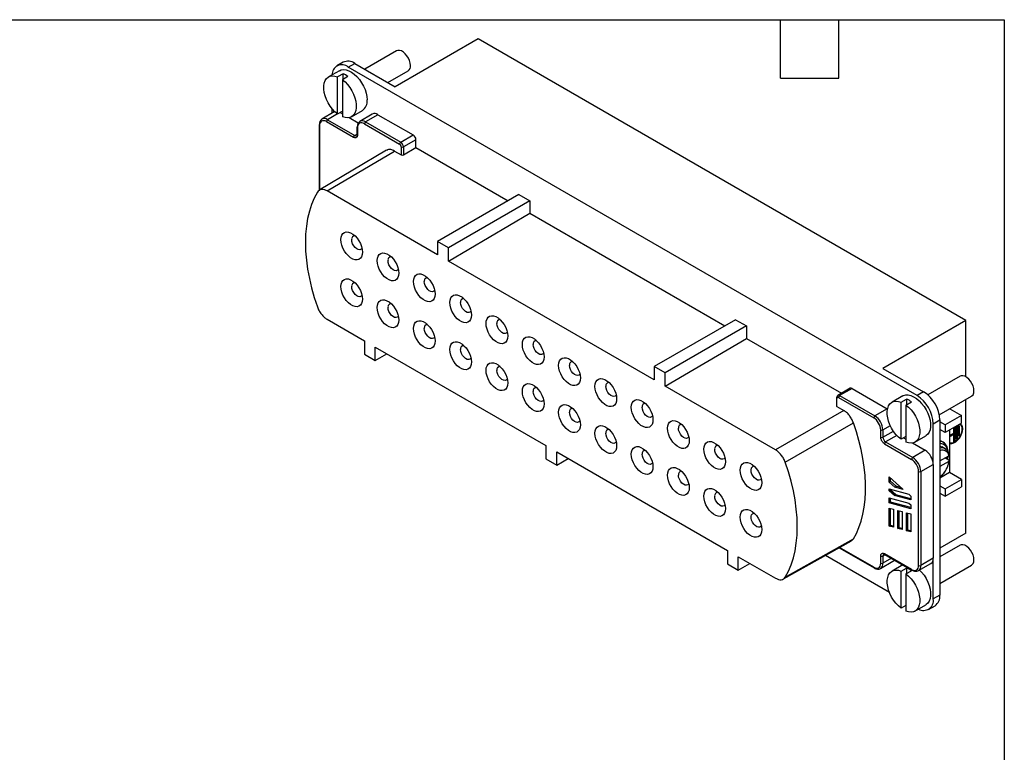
# Model space of a CAD drawing. Header units: millimetres. Extents: x 6 to 273, y 6 to 210.
# Tile 3 of 3: x 145 to 273, y 114 to 210. Entities that reach past the tile are written whole.
import ezdxf

# ---------------------------------------------------------------- set-up
doc = ezdxf.new("R2010")
doc.units = ezdxf.units.MM
doc.linetypes.add('SLD-Solid', pattern=[0])
doc.layers.add('TEXT', color=140, linetype='SLD-Solid', lineweight=25)

msp = doc.modelspace()

# ---------------------------------------------------------------- linework, layer by layer
for p, q in [((204.387, 207.035), (193.568, 200.79)), ((268.026, 170.297), (204.387, 207.035)), ((193.737, 205.477), (189.593, 203.084)), ((186.765, 204), (185.916, 203.51)), ((187.416, 203.362), (188.265, 203.851)), ((261.662, 160.5), (187.416, 203.362)), ((188.265, 203.851), (193.568, 200.79)), ((186.27, 202.898), (184.856, 202.081)), ((186.744, 202.497), (186.037, 202.089)), ((186.037, 197.245), (186.037, 202.089)), ((187.381, 202.13), (186.674, 201.721)), ((186.744, 201.762), (186.744, 202.497)), ((192.594, 201.352), (195.237, 202.878)), ((186.674, 201.721), (186.674, 196.878)), ((185.295, 197.974), (185.295, 197.335)), ((185.604, 197.515), (183.981, 196.569)), ((186.029, 197.252), (184.729, 196.496)), ((186.037, 197.245), (186.674, 197.612)), ((186.367, 197.435), (186.674, 197.258)), ((187.528, 196.765), (188.729, 196.071)), ((187.855, 196.885), (189.27, 197.701)), ((190.553, 197.229), (188.931, 196.283)), ((191.305, 197.156), (189.678, 196.21)), ((191.305, 197.156), (195.901, 194.503)), ((183.616, 195.805), (183.616, 187.232)), ((183.674, 195.724), (183.674, 187.303)), ((184.588, 196.251), (188.123, 194.21)), ((184.729, 196.496), (188.264, 194.455)), ((188.565, 195.52), (188.565, 194.581)), ((188.624, 195.438), (188.624, 194.499)), ((189.537, 195.966), (194.134, 193.313)), ((189.678, 196.21), (194.275, 193.557)), ((188.264, 194.455), (188.565, 194.63)), ((194.275, 193.557), (195.901, 194.503)), ((194.34, 192.955), (194.34, 191.901)), ((196.255, 193.891), (194.622, 192.955)), ((194.622, 192.955), (194.622, 191.902)), ((194.622, 191.902), (196.255, 192.854)), ((196.255, 192.854), (196.255, 193.891)), ((196.255, 192.854), (208.276, 185.915)), ((192.436, 192.504), (183.644, 187.285)), ((184.66, 187.195), (193.452, 192.414)), ((193.452, 192.414), (194.34, 191.901)), ((199.083, 178.868), (184.66, 187.195)), ((209.69, 186.731), (199.083, 180.608)), ((209.69, 186.731), (211.104, 185.915)), ((211.104, 185.915), (200.498, 179.792)), ((211.104, 185.915), (211.104, 184.282)), ((200.498, 178.052), (211.104, 184.282)), ((211.104, 184.282), (236.56, 169.587)), ((199.083, 180.608), (199.083, 178.868)), ((200.498, 179.792), (199.083, 180.608)), ((200.498, 178.052), (200.498, 179.792)), ((227.368, 162.54), (200.498, 178.052)), ((184.66, 170.456), (189.537, 167.64)), ((237.974, 170.403), (227.368, 164.28)), ((237.974, 170.403), (239.389, 169.587)), ((268.026, 170.297), (257.208, 164.052)), ((268.026, 162.949), (268.026, 170.297)), ((239.389, 169.587), (228.782, 163.464)), ((239.389, 169.587), (239.389, 167.954)), ((189.537, 167.64), (189.537, 165.9)), ((228.782, 161.724), (239.389, 167.954)), ((239.389, 167.954), (251.785, 160.797)), ((189.537, 165.9), (190.952, 165.084)), ((190.952, 166.824), (213.226, 153.965)), ((190.952, 165.084), (190.952, 166.824)), ((190.952, 165.084), (192.459, 165.954)), ((227.368, 164.28), (227.368, 162.54)), ((228.782, 163.464), (227.368, 164.28)), ((228.782, 161.724), (228.782, 163.464)), ((257.208, 164.052), (262.511, 160.99)), ((267.276, 163.023), (263.06, 160.589)), ((243.206, 153.397), (228.782, 161.724)), ((252.926, 161.463), (251.304, 160.517)), ((253.177, 161.438), (251.55, 160.493)), ((253.177, 161.438), (257.773, 158.785)), ((262.511, 160.99), (261.662, 160.5)), ((251.144, 160.21), (251.144, 159.157)), ((251.203, 159.075), (251.203, 160.129)), ((251.409, 160.248), (256.006, 157.595)), ((251.55, 160.493), (256.146, 157.839)), ((259.809, 160.444), (258.395, 159.628)), ((259.576, 159.636), (260.284, 160.044)), ((259.576, 154.792), (259.576, 159.636)), ((260.213, 159.268), (260.92, 159.676)), ((260.284, 160.044), (260.284, 159.309)), ((264.56, 157.991), (268.776, 160.425)), ((268.026, 142.535), (268.026, 159.992)), ((252.091, 158.562), (243.206, 153.397)), ((251.203, 159.075), (252.091, 158.562)), ((257.773, 158.785), (256.146, 157.839)), ((257.773, 158.785), (257.823, 158.755)), ((260.213, 159.268), (260.213, 154.424)), ((265.919, 158.776), (267.461, 157.886)), ((244.463, 151.787), (253.346, 156.958)), ((263.784, 156.826), (264.632, 157.316)), ((263.784, 151.518), (263.784, 156.826)), ((264.632, 157.316), (264.632, 134.453)), ((265.339, 156.662), (264.632, 157.07)), ((267.461, 157.886), (265.339, 156.662)), ((267.461, 156.906), (265.339, 155.682)), ((267.461, 156.906), (267.461, 157.886)), ((256.919, 155.073), (256.919, 156.012)), ((257.201, 156.012), (258.182, 156.574)), ((257.201, 156.012), (257.201, 155.073)), ((257.201, 155.073), (258.581, 155.864)), ((265.339, 155.682), (264.632, 156.09)), ((265.339, 156.662), (265.339, 155.682)), ((265.905, 156.008), (265.905, 150.455)), ((265.905, 155.273), (266.471, 155.599)), ((266.329, 155.518), (265.905, 155.273)), ((266.329, 155.518), (266.471, 155.436)), ((266.471, 155.599), (266.471, 156.335)), ((266.471, 155.599), (266.471, 155.436)), ((266.612, 156.416), (266.612, 154.538)), ((266.754, 154.824), (266.754, 156.498)), ((266.895, 156.58), (266.895, 154.905)), ((267.036, 156.498), (267.178, 156.579)), ((267.036, 155.191), (267.036, 156.498)), ((267.178, 156.579), (267.178, 155.273)), ((267.241, 156.771), (267.234, 156.775)), ((259.022, 155.301), (257.561, 154.451)), ((257.561, 154.451), (261.096, 152.41)), ((260.213, 155.159), (259.576, 154.792)), ((259.906, 154.982), (260.213, 154.805)), ((261.067, 154.312), (262.723, 153.355)), ((261.394, 154.432), (262.809, 155.248)), ((265.071, 154.401), (264.632, 154.655)), ((265.071, 154.401), (265.233, 154.285)), ((265.244, 154.267), (265.072, 154.401)), ((266.471, 155.436), (265.905, 155.11)), ((266.471, 154.456), (266.471, 155.436)), ((266.612, 154.538), (266.471, 154.62)), ((266.612, 154.538), (266.471, 154.456)), ((266.754, 154.987), (266.895, 154.905)), ((266.895, 154.905), (266.754, 154.824)), ((267.036, 155.354), (267.178, 155.273)), ((267.178, 155.273), (267.036, 155.191)), ((213.226, 153.965), (213.226, 152.225)), ((214.64, 153.149), (236.914, 140.29)), ((214.64, 151.409), (214.64, 153.149)), ((257.42, 154.206), (260.955, 152.165)), ((262.723, 153.355), (261.096, 152.41)), ((265.337, 153.555), (264.913, 153.8)), ((265.402, 153.491), (265.338, 153.555)), ((213.226, 152.225), (214.64, 151.409)), ((214.64, 151.409), (216.147, 152.279)), ((264.632, 151.966), (265.801, 152.641)), ((265.801, 151.907), (264.632, 151.232)), ((265.38, 152.316), (265.667, 152.482)), ((265.804, 152.071), (265.38, 152.316)), ((265.667, 152.482), (265.594, 152.193)), ((265.651, 152.16), (265.723, 152.559)), ((261.869, 138.335), (261.869, 150.583)), ((262.151, 150.583), (263.784, 151.518)), ((262.151, 150.583), (262.151, 138.334)), ((263.784, 151.518), (263.784, 139.27)), ((265.905, 150.455), (264.632, 149.721)), ((267.461, 149.557), (265.905, 150.455)), ((258.022, 149.891), (259.86, 148.261)), ((258.022, 149.214), (258.022, 149.891)), ((258.022, 149.214), (258.199, 149.316)), ((258.767, 148.554), (258.022, 149.214)), ((258.199, 149.316), (258.199, 149.734)), ((258.943, 148.656), (258.199, 149.316)), ((265.339, 148.333), (267.461, 149.557)), ((267.461, 149.557), (267.461, 148.578)), ((258.022, 148.31), (260.577, 147.625)), ((258.022, 148.063), (258.022, 148.31)), ((258.022, 148.063), (258.199, 148.165)), ((258.715, 147.448), (258.022, 148.063)), ((258.199, 148.165), (258.199, 148.262)), ((258.892, 147.55), (258.199, 148.165)), ((258.767, 148.554), (258.943, 148.656)), ((259.86, 148.261), (258.767, 148.554)), ((259.618, 148.475), (258.943, 148.656)), ((264.632, 148.741), (265.339, 148.333)), ((265.339, 147.353), (267.461, 148.578)), ((265.339, 148.333), (265.339, 147.353)), ((258.022, 146.482), (258.022, 147.158)), ((258.022, 147.158), (260.577, 146.473)), ((258.022, 146.482), (258.199, 146.584)), ((258.199, 146.584), (258.199, 147.11)), ((260.85, 145.873), (258.199, 146.584)), ((258.715, 147.448), (258.892, 147.55)), ((260.85, 146.876), (258.715, 147.448)), ((260.85, 147.025), (258.892, 147.55)), ((260.577, 147.625), (260.85, 147.383)), ((260.85, 147.383), (260.85, 146.876)), ((264.632, 147.761), (265.339, 147.353)), ((260.85, 145.724), (258.022, 146.482)), ((258.022, 145.805), (258.588, 145.654)), ((258.022, 143.459), (258.022, 145.805)), ((258.199, 143.561), (258.199, 145.758)), ((258.588, 145.654), (258.588, 143.308)), ((259.153, 143.156), (259.153, 145.502)), ((259.153, 145.502), (259.719, 145.351)), ((259.33, 143.258), (259.33, 145.455)), ((259.719, 145.351), (259.719, 143.005)), ((260.577, 146.473), (260.85, 146.231)), ((260.85, 146.231), (260.85, 145.724)), ((260.285, 142.853), (260.285, 145.199)), ((260.285, 145.199), (260.85, 145.048)), ((260.461, 142.955), (260.461, 145.152)), ((260.85, 145.048), (260.85, 142.702)), ((258.022, 143.459), (258.199, 143.561)), ((258.588, 143.308), (258.022, 143.459)), ((258.588, 143.457), (258.199, 143.561)), ((259.153, 143.156), (259.33, 143.258)), ((259.719, 143.005), (259.153, 143.156)), ((259.719, 143.154), (259.33, 143.258)), ((260.285, 142.853), (260.461, 142.955)), ((260.85, 142.702), (260.285, 142.853)), ((260.85, 142.851), (260.461, 142.955)), ((244.21, 136.562), (253.096, 141.548)), ((244.463, 136.817), (253.346, 141.799)), ((268.026, 142.535), (264.632, 140.575)), ((236.914, 140.29), (236.914, 138.55)), ((251.476, 140.639), (256.047, 138.001)), ((256.006, 138.092), (251.536, 140.673)), ((267.276, 140.977), (264.632, 139.45)), ((238.328, 139.474), (243.206, 136.658)), ((238.328, 137.734), (238.328, 139.474)), ((258.058, 134.819), (249.701, 139.643)), ((256.891, 137.936), (258.521, 138.868)), ((256.919, 138.62), (256.919, 139.559)), ((257.504, 139.732), (257.201, 139.559)), ((257.201, 139.559), (257.201, 138.62)), ((258.32, 139.261), (257.201, 138.62)), ((260.955, 137.807), (257.42, 139.848)), ((257.461, 139.757), (260.997, 137.716)), ((263.784, 139.27), (262.151, 138.334)), ((263.784, 133.963), (263.784, 139.27)), ((236.914, 138.55), (238.328, 137.734)), ((238.328, 137.734), (239.835, 138.604)), ((259.809, 138.398), (258.395, 137.581)), ((259.576, 137.589), (260.284, 137.997)), ((259.576, 132.745), (259.576, 137.589)), ((260.213, 137.222), (260.92, 137.63)), ((260.284, 137.997), (260.284, 137.262)), ((261.84, 137.65), (263.471, 138.582)), ((264.632, 135.986), (268.776, 138.379)), ((260.213, 137.222), (260.213, 132.378)), ((264.632, 134.453), (263.784, 133.963)), ((260.213, 133.112), (259.576, 132.745)), ((261.394, 132.385), (262.809, 133.202)), ((263.162, 132.589), (264.011, 133.079))]:
    msp.add_line(p, q)
at = {"flags": 128}
for points in [[(195.548, 203.565), (195.517, 203.876), (195.426, 204.205), (195.281, 204.531), (195.09, 204.838), (194.863, 205.106), (194.615, 205.32), (194.359, 205.467), (194.111, 205.54), (193.885, 205.533), (193.737, 205.477)], [(186.037, 197.245), (185.693, 197.539), (185.367, 197.886), (185.069, 198.279), (184.806, 198.704), (184.587, 199.152), (184.417, 199.609), (184.3, 200.062), (184.242, 200.499), (184.242, 200.908), (184.3, 201.277), (184.417, 201.596), (184.587, 201.857), (184.806, 202.051), (185.069, 202.173), (185.367, 202.221), (185.693, 202.193), (186.037, 202.089)], [(186.27, 202.898), (186.508, 202.997), (186.815, 203.038), (187.149, 203), (187.5, 202.885), (187.86, 202.695), (188.217, 202.436), (188.561, 202.116), (188.882, 201.743), (189.171, 201.329), (189.42, 200.886), (189.622, 200.425), (189.77, 199.961), (189.861, 199.507), (189.891, 199.075)], [(186.674, 201.721), (187.018, 201.428), (187.344, 201.08), (187.642, 200.688), (187.905, 200.262), (188.124, 199.814), (188.294, 199.358), (188.411, 198.904), (188.469, 198.467), (188.469, 198.058), (188.411, 197.689), (188.294, 197.37), (188.124, 197.11), (187.905, 196.916), (187.642, 196.793), (187.344, 196.745), (187.018, 196.774), (186.674, 196.878)], [(185.604, 197.515), (185.606, 197.516), (185.68, 197.551)], [(183.403, 187.036), (182.991, 186.27), (182.64, 185.439), (182.35, 184.547), (182.123, 183.599), (181.96, 182.598), (181.863, 181.55), (181.83, 180.459), (181.863, 179.33), (181.96, 178.169), (182.123, 176.981), (182.35, 175.77), (182.64, 174.544), (182.991, 173.307), (183.403, 172.066)], [(186.462, 180.847), (186.492, 181.169), (186.584, 181.441), (186.732, 181.651), (186.929, 181.791), (187.169, 181.853), (187.439, 181.836), (187.728, 181.74), (188.024, 181.57), (188.313, 181.332), (188.583, 181.037), (188.822, 180.698), (189.02, 180.33), (189.168, 179.949), (189.259, 179.572), (189.29, 179.215), (189.259, 178.893), (189.168, 178.621), (189.02, 178.411), (188.822, 178.271), (188.583, 178.208), (188.313, 178.225), (188.024, 178.321), (187.728, 178.492), (187.439, 178.73), (187.169, 179.025), (186.929, 179.364), (186.732, 179.732), (186.584, 180.113), (186.492, 180.49), (186.462, 180.847)], [(189.227, 179.731), (189.22, 179.717), (189.101, 179.585), (188.936, 179.528), (188.74, 179.552), (188.53, 179.655), (188.325, 179.828), (188.142, 180.055), (187.999, 180.316), (187.907, 180.589), (187.876, 180.847)], [(191.199, 178.112), (191.23, 178.434), (191.321, 178.706), (191.469, 178.916), (191.667, 179.056), (191.906, 179.118), (192.176, 179.101), (192.466, 179.005), (192.761, 178.835), (193.05, 178.597), (193.321, 178.302), (193.56, 177.963), (193.758, 177.595), (193.905, 177.214), (193.997, 176.837), (194.028, 176.48), (193.997, 176.158), (193.905, 175.886), (193.758, 175.676), (193.56, 175.536), (193.321, 175.473), (193.05, 175.491), (192.761, 175.586), (192.466, 175.757), (192.176, 175.995), (191.906, 176.29), (191.667, 176.629), (191.469, 176.997), (191.321, 177.378), (191.23, 177.755), (191.199, 178.112)], [(193.965, 176.996), (193.958, 176.982), (193.839, 176.85), (193.674, 176.793), (193.478, 176.817), (193.268, 176.92), (193.062, 177.093), (192.88, 177.32), (192.736, 177.581), (192.645, 177.854), (192.613, 178.112)], [(195.937, 175.377), (195.968, 175.699), (196.059, 175.971), (196.207, 176.181), (196.405, 176.321), (196.644, 176.383), (196.914, 176.366), (197.203, 176.27), (197.499, 176.1), (197.788, 175.862), (198.058, 175.567), (198.297, 175.228), (198.495, 174.86), (198.643, 174.479), (198.734, 174.102), (198.765, 173.745), (198.734, 173.423), (198.643, 173.151), (198.495, 172.941), (198.297, 172.801), (198.058, 172.739), (197.788, 172.756), (197.499, 172.852), (197.203, 173.022), (196.914, 173.26), (196.644, 173.555), (196.405, 173.894), (196.207, 174.262), (196.059, 174.643), (195.968, 175.02), (195.937, 175.377)], [(186.462, 174.723), (186.492, 175.045), (186.584, 175.317), (186.732, 175.527), (186.929, 175.667), (187.169, 175.729), (187.439, 175.712), (187.728, 175.616), (188.024, 175.446), (188.313, 175.208), (188.583, 174.913), (188.822, 174.574), (189.02, 174.206), (189.168, 173.825), (189.259, 173.448), (189.29, 173.09), (189.259, 172.769), (189.168, 172.497), (189.02, 172.286), (188.822, 172.147), (188.583, 172.084), (188.313, 172.101), (188.024, 172.197), (187.728, 172.368), (187.439, 172.606), (187.169, 172.901), (186.929, 173.24), (186.732, 173.607), (186.584, 173.988), (186.492, 174.366), (186.462, 174.723)], [(198.703, 174.261), (198.695, 174.247), (198.576, 174.115), (198.412, 174.058), (198.215, 174.082), (198.005, 174.185), (197.8, 174.358), (197.617, 174.585), (197.474, 174.847), (197.382, 175.119), (197.351, 175.377)], [(189.227, 173.607), (189.22, 173.593), (189.101, 173.46), (188.936, 173.404), (188.74, 173.428), (188.53, 173.531), (188.325, 173.704), (188.142, 173.931), (187.999, 174.192), (187.907, 174.464), (187.876, 174.723)], [(200.674, 172.642), (200.705, 172.964), (200.797, 173.236), (200.945, 173.446), (201.142, 173.586), (201.382, 173.649), (201.652, 173.631), (201.941, 173.536), (202.236, 173.365), (202.526, 173.127), (202.796, 172.832), (203.035, 172.493), (203.233, 172.125), (203.381, 171.744), (203.472, 171.367), (203.503, 171.01), (203.472, 170.688), (203.381, 170.416), (203.233, 170.206), (203.035, 170.066), (202.796, 170.004), (202.526, 170.021), (202.236, 170.117), (201.941, 170.287), (201.652, 170.525), (201.382, 170.82), (201.142, 171.159), (200.945, 171.527), (200.797, 171.908), (200.705, 172.285), (200.674, 172.642)], [(191.199, 171.988), (191.23, 172.31), (191.321, 172.582), (191.469, 172.792), (191.667, 172.932), (191.906, 172.994), (192.176, 172.977), (192.466, 172.881), (192.761, 172.711), (193.05, 172.473), (193.321, 172.178), (193.56, 171.839), (193.758, 171.471), (193.905, 171.09), (193.997, 170.713), (194.028, 170.356), (193.997, 170.034), (193.905, 169.762), (193.758, 169.552), (193.56, 169.412), (193.321, 169.349), (193.05, 169.366), (192.761, 169.462), (192.466, 169.633), (192.176, 169.871), (191.906, 170.166), (191.667, 170.505), (191.469, 170.872), (191.321, 171.254), (191.23, 171.631), (191.199, 171.988)], [(203.44, 171.526), (203.433, 171.512), (203.314, 171.38), (203.149, 171.323), (202.953, 171.347), (202.743, 171.45), (202.537, 171.623), (202.355, 171.85), (202.211, 172.112), (202.12, 172.384), (202.089, 172.642)], [(193.965, 170.872), (193.958, 170.858), (193.839, 170.725), (193.674, 170.669), (193.478, 170.693), (193.268, 170.796), (193.062, 170.969), (192.88, 171.196), (192.736, 171.457), (192.645, 171.73), (192.613, 171.988)], [(195.937, 169.253), (195.968, 169.575), (196.059, 169.847), (196.207, 170.057), (196.405, 170.197), (196.644, 170.259), (196.914, 170.242), (197.203, 170.146), (197.499, 169.976), (197.788, 169.738), (198.058, 169.443), (198.297, 169.104), (198.495, 168.736), (198.643, 168.355), (198.734, 167.978), (198.765, 167.621), (198.734, 167.299), (198.643, 167.027), (198.495, 166.817), (198.297, 166.677), (198.058, 166.614), (197.788, 166.632), (197.499, 166.727), (197.203, 166.898), (196.914, 167.136), (196.644, 167.431), (196.405, 167.77), (196.207, 168.138), (196.059, 168.519), (195.968, 168.896), (195.937, 169.253)], [(205.412, 169.907), (205.443, 170.229), (205.534, 170.501), (205.682, 170.711), (205.88, 170.851), (206.119, 170.914), (206.389, 170.897), (206.678, 170.801), (206.974, 170.63), (207.263, 170.392), (207.533, 170.097), (207.773, 169.758), (207.97, 169.39), (208.118, 169.009), (208.21, 168.632), (208.24, 168.275), (208.21, 167.953), (208.118, 167.681), (207.97, 167.471), (207.773, 167.331), (207.533, 167.269), (207.263, 167.286), (206.974, 167.382), (206.678, 167.552), (206.389, 167.79), (206.119, 168.085), (205.88, 168.424), (205.682, 168.792), (205.534, 169.173), (205.443, 169.55), (205.412, 169.907)], [(208.178, 168.791), (208.17, 168.777), (208.052, 168.645), (207.887, 168.588), (207.691, 168.612), (207.481, 168.716), (207.275, 168.888), (207.092, 169.115), (206.949, 169.377), (206.858, 169.649), (206.826, 169.907)], [(198.703, 168.137), (198.695, 168.123), (198.576, 167.991), (198.412, 167.934), (198.215, 167.958), (198.005, 168.061), (197.8, 168.234), (197.617, 168.461), (197.474, 168.722), (197.382, 168.995), (197.351, 169.253)], [(200.674, 166.518), (200.705, 166.84), (200.797, 167.112), (200.945, 167.322), (201.142, 167.462), (201.382, 167.524), (201.652, 167.507), (201.941, 167.411), (202.236, 167.241), (202.526, 167.003), (202.796, 166.708), (203.035, 166.369), (203.233, 166.001), (203.381, 165.62), (203.472, 165.243), (203.503, 164.886), (203.472, 164.564), (203.381, 164.292), (203.233, 164.082), (203.035, 163.942), (202.796, 163.879), (202.526, 163.897), (202.236, 163.993), (201.941, 164.163), (201.652, 164.401), (201.382, 164.696), (201.142, 165.035), (200.945, 165.403), (200.797, 165.784), (200.705, 166.161), (200.674, 166.518)], [(210.15, 167.173), (210.181, 167.494), (210.272, 167.766), (210.42, 167.976), (210.618, 168.116), (210.857, 168.179), (211.127, 168.162), (211.416, 168.066), (211.712, 167.895), (212.001, 167.657), (212.271, 167.362), (212.51, 167.023), (212.708, 166.656), (212.856, 166.275), (212.947, 165.897), (212.978, 165.54), (212.947, 165.218), (212.856, 164.946), (212.708, 164.736), (212.51, 164.596), (212.271, 164.534), (212.001, 164.551), (211.712, 164.647), (211.416, 164.817), (211.127, 165.055), (210.857, 165.35), (210.618, 165.689), (210.42, 166.057), (210.272, 166.438), (210.181, 166.815), (210.15, 167.173)], [(212.915, 166.056), (212.908, 166.042), (212.789, 165.91), (212.625, 165.853), (212.428, 165.877), (212.218, 165.981), (212.013, 166.153), (211.83, 166.38), (211.687, 166.642), (211.595, 166.914), (211.564, 167.173)], [(203.44, 165.402), (203.433, 165.388), (203.314, 165.256), (203.149, 165.199), (202.953, 165.223), (202.743, 165.326), (202.537, 165.499), (202.355, 165.726), (202.211, 165.987), (202.12, 166.26), (202.089, 166.518)], [(205.412, 163.783), (205.443, 164.105), (205.534, 164.377), (205.682, 164.587), (205.88, 164.727), (206.119, 164.79), (206.389, 164.772), (206.678, 164.676), (206.974, 164.506), (207.263, 164.268), (207.533, 163.973), (207.773, 163.634), (207.97, 163.266), (208.118, 162.885), (208.21, 162.508), (208.24, 162.151), (208.21, 161.829), (208.118, 161.557), (207.97, 161.347), (207.773, 161.207), (207.533, 161.145), (207.263, 161.162), (206.974, 161.258), (206.678, 161.428), (206.389, 161.666), (206.119, 161.961), (205.88, 162.3), (205.682, 162.668), (205.534, 163.049), (205.443, 163.426), (205.412, 163.783)], [(214.887, 164.438), (214.918, 164.759), (215.01, 165.031), (215.157, 165.242), (215.355, 165.381), (215.594, 165.444), (215.864, 165.427), (216.154, 165.331), (216.449, 165.16), (216.738, 164.922), (217.009, 164.627), (217.248, 164.288), (217.446, 163.921), (217.593, 163.54), (217.685, 163.162), (217.716, 162.805), (217.685, 162.483), (217.593, 162.211), (217.446, 162.001), (217.248, 161.861), (217.009, 161.799), (216.738, 161.816), (216.449, 161.912), (216.154, 162.082), (215.864, 162.32), (215.594, 162.615), (215.355, 162.954), (215.157, 163.322), (215.01, 163.703), (214.918, 164.08), (214.887, 164.438)], [(208.178, 162.667), (208.17, 162.653), (208.052, 162.521), (207.887, 162.464), (207.691, 162.488), (207.481, 162.591), (207.275, 162.764), (207.092, 162.991), (206.949, 163.253), (206.858, 163.525), (206.826, 163.783)], [(217.653, 163.321), (217.646, 163.307), (217.527, 163.175), (217.362, 163.118), (217.166, 163.142), (216.956, 163.246), (216.75, 163.418), (216.568, 163.645), (216.424, 163.907), (216.333, 164.179), (216.301, 164.438)], [(210.15, 161.048), (210.181, 161.37), (210.272, 161.642), (210.42, 161.852), (210.618, 161.992), (210.857, 162.055), (211.127, 162.037), (211.416, 161.942), (211.712, 161.771), (212.001, 161.533), (212.271, 161.238), (212.51, 160.899), (212.708, 160.531), (212.856, 160.15), (212.947, 159.773), (212.978, 159.416), (212.947, 159.094), (212.856, 158.822), (212.708, 158.612), (212.51, 158.472), (212.271, 158.41), (212.001, 158.427), (211.712, 158.523), (211.416, 158.693), (211.127, 158.931), (210.857, 159.226), (210.618, 159.565), (210.42, 159.933), (210.272, 160.314), (210.181, 160.691), (210.15, 161.048)], [(219.625, 161.703), (219.656, 162.024), (219.747, 162.296), (219.895, 162.507), (220.093, 162.646), (220.332, 162.709), (220.602, 162.692), (220.891, 162.596), (221.187, 162.425), (221.476, 162.187), (221.746, 161.892), (221.985, 161.553), (222.183, 161.186), (222.331, 160.805), (222.422, 160.427), (222.453, 160.07), (222.422, 159.748), (222.331, 159.476), (222.183, 159.266), (221.985, 159.126), (221.746, 159.064), (221.476, 159.081), (221.187, 159.177), (220.891, 159.347), (220.602, 159.585), (220.332, 159.88), (220.093, 160.219), (219.895, 160.587), (219.747, 160.968), (219.656, 161.345), (219.625, 161.703)], [(268.776, 160.425), (268.82, 160.454), (268.966, 160.613), (269.056, 160.837), (269.087, 161.112), (269.056, 161.423), (268.966, 161.751), (268.82, 162.078), (268.629, 162.384), (268.402, 162.652), (268.154, 162.866), (267.898, 163.014), (267.65, 163.087), (267.424, 163.08), (267.276, 163.023)], [(212.915, 159.932), (212.908, 159.918), (212.789, 159.786), (212.625, 159.729), (212.428, 159.753), (212.218, 159.856), (212.013, 160.029), (211.83, 160.256), (211.687, 160.518), (211.595, 160.79), (211.564, 161.048)], [(222.391, 160.586), (222.383, 160.572), (222.265, 160.44), (222.1, 160.383), (221.904, 160.407), (221.693, 160.511), (221.488, 160.683), (221.305, 160.91), (221.162, 161.172), (221.071, 161.444), (221.039, 161.703)], [(224.362, 158.968), (224.393, 159.289), (224.485, 159.561), (224.633, 159.772), (224.83, 159.911), (225.07, 159.974), (225.34, 159.957), (225.629, 159.861), (225.925, 159.69), (226.214, 159.452), (226.484, 159.157), (226.723, 158.819), (226.921, 158.451), (227.069, 158.07), (227.16, 157.692), (227.191, 157.335), (227.16, 157.013), (227.069, 156.741), (226.921, 156.531), (226.723, 156.391), (226.484, 156.329), (226.214, 156.346), (225.925, 156.442), (225.629, 156.612), (225.34, 156.85), (225.07, 157.145), (224.83, 157.484), (224.633, 157.852), (224.485, 158.233), (224.393, 158.61), (224.362, 158.968)], [(259.576, 154.792), (259.232, 155.085), (258.906, 155.433), (258.608, 155.825), (258.345, 156.251), (258.126, 156.699), (257.956, 157.156), (257.84, 157.609), (257.781, 158.046), (257.781, 158.455), (257.84, 158.824), (257.956, 159.143), (258.126, 159.403), (258.345, 159.598), (258.608, 159.72), (258.906, 159.768), (259.232, 159.739), (259.576, 159.636)], [(259.809, 160.444), (259.907, 160.494), (260.197, 160.574), (260.518, 160.576), (260.862, 160.499), (261.219, 160.346), (261.578, 160.121), (261.93, 159.83), (262.264, 159.482), (262.57, 159.088), (262.84, 158.657), (263.066, 158.203), (263.242, 157.739), (263.362, 157.278), (263.422, 156.834), (263.422, 156.418), (263.362, 156.044), (263.242, 155.721), (263.066, 155.46), (262.84, 155.267), (262.809, 155.248)], [(214.887, 158.313), (214.918, 158.635), (215.01, 158.907), (215.157, 159.117), (215.355, 159.257), (215.594, 159.32), (215.864, 159.303), (216.154, 159.207), (216.449, 159.036), (216.738, 158.798), (217.009, 158.503), (217.248, 158.164), (217.446, 157.796), (217.593, 157.415), (217.685, 157.038), (217.716, 156.681), (217.685, 156.359), (217.593, 156.087), (217.446, 155.877), (217.248, 155.737), (217.009, 155.675), (216.738, 155.692), (216.449, 155.788), (216.154, 155.958), (215.864, 156.196), (215.594, 156.491), (215.355, 156.83), (215.157, 157.198), (215.01, 157.579), (214.918, 157.956), (214.887, 158.313)], [(217.653, 157.197), (217.646, 157.183), (217.527, 157.051), (217.362, 156.994), (217.166, 157.018), (216.956, 157.122), (216.75, 157.294), (216.568, 157.521), (216.424, 157.783), (216.333, 158.055), (216.301, 158.313)], [(227.128, 157.851), (227.121, 157.837), (227.002, 157.705), (226.837, 157.648), (226.641, 157.672), (226.431, 157.776), (226.225, 157.948), (226.043, 158.176), (225.9, 158.437), (225.808, 158.709), (225.777, 158.968)], [(260.213, 159.268), (260.557, 158.975), (260.883, 158.627), (261.181, 158.234), (261.444, 157.809), (261.663, 157.361), (261.834, 156.904), (261.95, 156.451), (262.009, 156.014), (262.009, 155.605), (261.95, 155.236), (261.834, 154.917), (261.663, 154.657), (261.444, 154.462), (261.181, 154.34), (260.883, 154.292), (260.557, 154.32), (260.213, 154.424)], [(229.1, 156.233), (229.131, 156.554), (229.222, 156.826), (229.37, 157.037), (229.568, 157.176), (229.807, 157.239), (230.077, 157.222), (230.366, 157.126), (230.662, 156.955), (230.951, 156.717), (231.221, 156.422), (231.461, 156.084), (231.658, 155.716), (231.806, 155.335), (231.898, 154.957), (231.929, 154.6), (231.898, 154.278), (231.806, 154.006), (231.658, 153.796), (231.461, 153.656), (231.221, 153.594), (230.951, 153.611), (230.662, 153.707), (230.366, 153.877), (230.077, 154.115), (229.807, 154.41), (229.568, 154.749), (229.37, 155.117), (229.222, 155.498), (229.131, 155.875), (229.1, 156.233)], [(253.346, 141.799), (253.74, 142.519), (254.08, 143.296), (254.366, 144.128), (254.597, 145.011), (254.77, 145.942), (254.886, 146.917), (254.944, 147.931), (254.944, 148.981), (254.886, 150.063), (254.77, 151.172), (254.597, 152.303), (254.366, 153.452), (254.08, 154.614), (253.74, 155.784), (253.346, 156.958)], [(267.332, 156.832), (267.335, 156.829), (267.481, 156.67), (267.571, 156.446), (267.602, 156.171), (267.571, 155.86), (267.481, 155.532), (267.335, 155.205), (267.144, 154.898), (266.918, 154.631), (266.669, 154.417), (266.414, 154.269), (266.165, 154.196), (265.939, 154.203), (265.905, 154.211)], [(267.402, 156.62), (267.339, 156.752), (267.297, 156.812)], [(219.625, 155.579), (219.656, 155.9), (219.747, 156.172), (219.895, 156.382), (220.093, 156.522), (220.332, 156.585), (220.602, 156.568), (220.891, 156.472), (221.187, 156.301), (221.476, 156.063), (221.746, 155.768), (221.985, 155.429), (222.183, 155.062), (222.331, 154.681), (222.422, 154.303), (222.453, 153.946), (222.422, 153.624), (222.331, 153.352), (222.183, 153.142), (221.985, 153.002), (221.746, 152.94), (221.476, 152.957), (221.187, 153.053), (220.891, 153.223), (220.602, 153.461), (220.332, 153.756), (220.093, 154.095), (219.895, 154.463), (219.747, 154.844), (219.656, 155.221), (219.625, 155.579)], [(222.391, 154.462), (222.383, 154.448), (222.265, 154.316), (222.1, 154.259), (221.904, 154.283), (221.693, 154.387), (221.488, 154.559), (221.305, 154.786), (221.162, 155.048), (221.071, 155.32), (221.039, 155.579)], [(231.866, 155.116), (231.859, 155.102), (231.74, 154.97), (231.575, 154.913), (231.379, 154.938), (231.169, 155.041), (230.963, 155.213), (230.781, 155.441), (230.637, 155.702), (230.546, 155.974), (230.514, 156.233)], [(267.241, 156.771), (267.342, 156.693), (267.462, 156.511), (267.524, 156.269), (267.524, 155.982), (267.462, 155.669), (267.342, 155.349), (267.172, 155.042), (266.963, 154.768), (266.727, 154.543), (266.479, 154.382), (266.235, 154.295), (266.011, 154.287), (265.905, 154.316)], [(233.838, 153.498), (233.869, 153.819), (233.96, 154.091), (234.108, 154.302), (234.306, 154.441), (234.545, 154.504), (234.815, 154.487), (235.104, 154.391), (235.4, 154.22), (235.689, 153.982), (235.959, 153.687), (236.198, 153.349), (236.396, 152.981), (236.544, 152.6), (236.635, 152.222), (236.666, 151.865), (236.635, 151.543), (236.544, 151.271), (236.396, 151.061), (236.198, 150.921), (235.959, 150.859), (235.689, 150.876), (235.4, 150.972), (235.104, 151.142), (234.815, 151.38), (234.545, 151.675), (234.306, 152.014), (234.108, 152.382), (233.96, 152.763), (233.869, 153.14), (233.838, 153.498)], [(265.905, 154.271), (266.024, 154.278), (266.052, 154.282)], [(224.362, 152.844), (224.393, 153.165), (224.485, 153.437), (224.633, 153.648), (224.83, 153.787), (225.07, 153.85), (225.34, 153.833), (225.629, 153.737), (225.925, 153.566), (226.214, 153.328), (226.484, 153.033), (226.723, 152.694), (226.921, 152.327), (227.069, 151.946), (227.16, 151.568), (227.191, 151.211), (227.16, 150.889), (227.069, 150.617), (226.921, 150.407), (226.723, 150.267), (226.484, 150.205), (226.214, 150.222), (225.925, 150.318), (225.629, 150.488), (225.34, 150.726), (225.07, 151.021), (224.83, 151.36), (224.633, 151.728), (224.485, 152.109), (224.393, 152.486), (224.362, 152.844)], [(236.604, 152.382), (236.596, 152.367), (236.477, 152.235), (236.313, 152.178), (236.116, 152.203), (235.906, 152.306), (235.701, 152.479), (235.518, 152.706), (235.375, 152.967), (235.283, 153.239), (235.252, 153.498)], [(264.632, 153.899), (264.66, 153.894), (264.913, 153.8)], [(265.337, 153.555), (265.343, 153.552), (265.404, 153.512)], [(227.128, 151.727), (227.121, 151.713), (227.002, 151.581), (226.837, 151.524), (226.641, 151.548), (226.431, 151.652), (226.225, 151.824), (226.043, 152.051), (225.9, 152.313), (225.808, 152.585), (225.777, 152.844)], [(238.575, 150.763), (238.606, 151.084), (238.698, 151.356), (238.845, 151.567), (239.043, 151.706), (239.282, 151.769), (239.553, 151.752), (239.842, 151.656), (240.137, 151.485), (240.427, 151.247), (240.697, 150.952), (240.936, 150.614), (241.134, 150.246), (241.281, 149.865), (241.373, 149.487), (241.404, 149.13), (241.373, 148.808), (241.281, 148.536), (241.134, 148.326), (240.936, 148.186), (240.697, 148.124), (240.427, 148.141), (240.137, 148.237), (239.842, 148.407), (239.553, 148.645), (239.282, 148.94), (239.043, 149.279), (238.845, 149.647), (238.698, 150.028), (238.606, 150.405), (238.575, 150.763)], [(244.463, 136.817), (244.874, 137.583), (245.226, 138.414), (245.515, 139.306), (245.742, 140.254), (245.905, 141.255), (246.003, 142.303), (246.035, 143.394), (246.003, 144.523), (245.905, 145.684), (245.742, 146.873), (245.515, 148.083), (245.226, 149.309), (244.874, 150.546), (244.463, 151.787)], [(229.1, 150.109), (229.131, 150.43), (229.222, 150.702), (229.37, 150.913), (229.568, 151.052), (229.807, 151.115), (230.077, 151.098), (230.366, 151.002), (230.662, 150.831), (230.951, 150.593), (231.221, 150.298), (231.461, 149.96), (231.658, 149.592), (231.806, 149.211), (231.898, 148.833), (231.929, 148.476), (231.898, 148.154), (231.806, 147.882), (231.658, 147.672), (231.461, 147.532), (231.221, 147.47), (230.951, 147.487), (230.662, 147.583), (230.366, 147.753), (230.077, 147.991), (229.807, 148.286), (229.568, 148.625), (229.37, 148.993), (229.222, 149.374), (229.131, 149.751), (229.1, 150.109)], [(241.341, 149.647), (241.334, 149.632), (241.215, 149.5), (241.05, 149.443), (240.854, 149.468), (240.644, 149.571), (240.438, 149.744), (240.256, 149.971), (240.112, 150.232), (240.021, 150.504), (239.99, 150.763)], [(231.866, 148.992), (231.859, 148.978), (231.74, 148.846), (231.575, 148.789), (231.379, 148.813), (231.169, 148.917), (230.963, 149.089), (230.781, 149.316), (230.637, 149.578), (230.546, 149.85), (230.514, 150.109)], [(233.838, 147.374), (233.869, 147.695), (233.96, 147.967), (234.108, 148.178), (234.306, 148.317), (234.545, 148.38), (234.815, 148.363), (235.104, 148.267), (235.4, 148.096), (235.689, 147.858), (235.959, 147.563), (236.198, 147.225), (236.396, 146.857), (236.544, 146.476), (236.635, 146.098), (236.666, 145.741), (236.635, 145.419), (236.544, 145.147), (236.396, 144.937), (236.198, 144.797), (235.959, 144.735), (235.689, 144.752), (235.4, 144.848), (235.104, 145.018), (234.815, 145.256), (234.545, 145.551), (234.306, 145.89), (234.108, 146.258), (233.96, 146.639), (233.869, 147.016), (233.838, 147.374)], [(236.604, 146.257), (236.596, 146.243), (236.477, 146.111), (236.313, 146.054), (236.116, 146.079), (235.906, 146.182), (235.701, 146.354), (235.518, 146.582), (235.375, 146.843), (235.283, 147.115), (235.252, 147.374)], [(238.575, 144.639), (238.606, 144.96), (238.698, 145.232), (238.845, 145.443), (239.043, 145.582), (239.282, 145.645), (239.553, 145.628), (239.842, 145.532), (240.137, 145.361), (240.427, 145.123), (240.697, 144.828), (240.936, 144.49), (241.134, 144.122), (241.281, 143.741), (241.373, 143.363), (241.404, 143.006), (241.373, 142.684), (241.281, 142.412), (241.134, 142.202), (240.936, 142.062), (240.697, 142), (240.427, 142.017), (240.137, 142.113), (239.842, 142.283), (239.553, 142.521), (239.282, 142.816), (239.043, 143.155), (238.845, 143.523), (238.698, 143.904), (238.606, 144.281), (238.575, 144.639)], [(241.341, 143.522), (241.281, 143.433), (241.138, 143.338), (240.955, 143.321), (240.749, 143.386), (240.539, 143.525), (240.343, 143.727), (240.178, 143.974), (240.06, 144.244), (239.997, 144.512), (239.997, 144.756), (240.06, 144.953), (240.178, 145.085), (240.343, 145.142), (240.406, 145.143)], [(268.776, 138.379), (268.82, 138.407), (268.966, 138.566), (269.056, 138.79), (269.087, 139.065), (269.056, 139.376), (268.966, 139.705), (268.82, 140.032), (268.629, 140.338), (268.402, 140.606), (268.154, 140.82), (267.898, 140.967), (267.65, 141.04), (267.424, 141.034), (267.276, 140.977)], [(259.576, 132.745), (259.232, 133.039), (258.906, 133.387), (258.608, 133.779), (258.345, 134.205), (258.126, 134.652), (257.956, 135.109), (257.84, 135.562), (257.781, 135.999), (257.781, 136.408), (257.84, 136.777), (257.956, 137.096), (258.126, 137.357), (258.345, 137.551), (258.608, 137.674), (258.906, 137.721), (259.232, 137.693), (259.576, 137.589)], [(261.984, 137.732), (262.264, 137.436), (262.57, 137.041), (262.84, 136.611), (263.066, 136.157), (263.242, 135.693), (263.362, 135.232), (263.422, 134.787), (263.422, 134.372), (263.362, 133.997), (263.242, 133.675), (263.066, 133.413), (262.84, 133.221), (262.809, 133.202)], [(260.213, 137.222), (260.557, 136.928), (260.883, 136.58), (261.181, 136.188), (261.444, 135.762), (261.663, 135.314), (261.834, 134.858), (261.95, 134.405), (262.009, 133.967), (262.009, 133.559), (261.95, 133.189), (261.834, 132.87), (261.663, 132.61), (261.444, 132.416), (261.181, 132.293), (260.883, 132.245), (260.557, 132.274), (260.213, 132.378)]]:
    msp.add_lwpolyline(points, dxfattribs=at)
for centre, radius, start, end in [((186.593, 202.367), 1.291, 50.39753, 181.22454), ((187.386, 202.627), 1.507, 54.34106, 114.34848), ((194.826, 203.478), 0.728, 304.45505, 6.85713), ((185.665, 199.892), 2.82, 52.51664, 67.48873), ((188.424, 198.911), 1.476, 304.94167, 6.37051), ((184.294, 195.904), 0.735, 53.68577, 115.19338), ((190.868, 196.561), 0.739, 53.68577, 115.19338), ((183.715, 195.795), 0.1, 114.57573, 174.37232), ((183.714, 195.814), 0.0986, 185.02912, 246.29102), ((184.421, 195.96), 0.751, 125.89864, 185.60288), ((184.895, 196.237), 0.308, 122.73064, 177.38483), ((188.665, 195.51), 0.1, 114.57573, 174.37232), ((188.664, 195.529), 0.0986, 185.02912, 246.29102), ((189.371, 195.675), 0.751, 125.89864, 185.60288), ((189.243, 195.619), 0.735, 53.68577, 115.19338), ((189.845, 195.952), 0.308, 122.73064, 177.38483), ((188.43, 194.196), 0.308, 122.73064, 177.38483), ((188.412, 194.656), 0.25, 233.68577, 295.19338), ((188.664, 194.59), 0.0986, 185.02912, 246.29102), ((195.487, 193.856), 0.768, 2.60548, 57.39452), ((194.441, 193.298), 0.308, 122.73064, 177.38483), ((193.867, 192.92), 0.756, 2.60548, 57.39452), ((194.482, 193.228), 0.308, 242.61936, 297.26519), ((188.295, 180.925), 0.426, 90.3455, 190.5339), ((193.032, 178.19), 0.426, 90.3455, 190.5339), ((188.295, 174.801), 0.426, 90.3455, 190.5339), ((197.77, 175.455), 0.426, 90.3455, 190.5339), ((193.032, 172.066), 0.426, 90.3455, 190.5339), ((202.508, 172.72), 0.426, 90.3455, 190.5339), ((197.77, 169.331), 0.426, 90.3455, 190.5339), ((207.245, 169.985), 0.426, 90.3455, 190.5339), ((211.983, 167.25), 0.426, 90.3455, 190.5339), ((202.508, 166.596), 0.426, 90.3455, 190.5339), ((216.72, 164.515), 0.426, 90.3455, 190.5339), ((207.245, 163.861), 0.426, 90.3455, 190.5339), ((221.458, 161.78), 0.426, 90.3455, 190.5339), ((211.983, 161.126), 0.426, 90.3455, 190.5339), ((253.032, 161.248), 0.239, 52.72699, 116.15216), ((260.046, 157.117), 4.59, 2.4764, 57.5236), ((226.196, 159.046), 0.426, 90.3455, 190.5339), ((251.244, 160.201), 0.1, 114.57573, 174.37232), ((251.24, 160.217), 0.0959, 184.07341, 247.24673), ((251.449, 160.316), 0.248, 125.89864, 185.60288), ((251.407, 160.297), 0.242, 53.68577, 115.19338), ((251.717, 160.234), 0.308, 122.73064, 177.38483), ((259.204, 157.439), 2.82, 52.51664, 67.48873), ((259.198, 156.628), 4.59, 2.4763, 57.5237), ((216.72, 158.391), 0.426, 90.3455, 190.5339), ((256.313, 157.581), 0.308, 122.73064, 177.38483), ((254.911, 155.908), 2.293, 2.60548, 57.39452), ((221.458, 155.656), 0.426, 90.3455, 190.5339), ((230.933, 156.311), 0.426, 90.3455, 190.5339), ((257.061, 156.285), 0.308, 242.61936, 297.26519), ((257.061, 155.346), 0.308, 242.61936, 297.26519), ((257.981, 155.109), 0.781, 182.60548, 237.39452), ((257.727, 154.192), 0.308, 122.73064, 177.38483), ((264.547, 153.481), 1.059, 60.31296, 85.37418), ((226.196, 152.921), 0.426, 90.3455, 190.5339), ((235.671, 153.576), 0.426, 90.3455, 190.5339), ((261.481, 151.414), 2.305, 2.60548, 57.39452), ((264.879, 152.684), 0.984, 62.24757, 104.52789), ((261.262, 152.151), 0.308, 122.73064, 177.38483), ((259.861, 150.478), 2.293, 2.60548, 57.39452), ((230.933, 150.186), 0.426, 90.3455, 190.5339), ((240.408, 150.841), 0.426, 90.3455, 190.5339), ((262.01, 150.856), 0.308, 242.61936, 297.26519), ((235.671, 147.452), 0.426, 90.3455, 190.5339), ((257.061, 139.832), 0.308, 242.61936, 297.26519), ((257.443, 139.59), 0.243, 123.55884, 187.30558), ((257.515, 139.836), 0.0959, 172.75809, 235.92973), ((258.255, 139.327), 0.531, 300.0622, 327.26874), ((263.071, 139.179), 0.719, 303.84564, 7.27695), ((256.104, 138.082), 0.0987, 173.72129, 234.88907), ((256.495, 138.529), 0.713, 303.233, 7.33793), ((257.061, 138.893), 0.308, 242.61936, 297.26519), ((259.204, 135.392), 2.82, 52.51664, 67.48873), ((261.053, 137.796), 0.0987, 173.72129, 234.88907), ((261.444, 138.243), 0.713, 303.233, 7.33793), ((262.01, 138.608), 0.308, 242.61936, 297.26519), ((262.509, 133.749), 1.292, 238.87135, 9.51191), ((263.173, 134.285), 1.469, 304.77892, 6.53326)]:
    msp.add_arc(centre, radius, start, end)
for centre, start_param, end_param in [((194.482, 191.984), 3.9225514, 5.4898571), ((251.344, 159.158), 3.1371532, 3.9225514)]:
    msp.add_ellipse(centre, major_axis=(0.2, 0.002), ratio=0.5823041, start_param=start_param, end_param=end_param)
for points, knots in [([(184.588, 196.251), (184.345, 196.391), (184.113, 196.414), (183.77, 196.216), (183.674, 196.003), (183.674, 195.724)], [0, 0, 0, 0, 0.5, 0.5, 1, 1, 1, 1]), ([(189.537, 195.966), (189.295, 196.106), (189.063, 196.129), (188.72, 195.931), (188.624, 195.718), (188.624, 195.438)], [0, 0, 0, 0, 0.5, 0.5, 1, 1, 1, 1]), ([(188.624, 194.499), (188.623, 194.475), (188.622, 194.428), (188.609, 194.364), (188.586, 194.294), (188.545, 194.225), (188.48, 194.171), (188.4, 194.142), (188.311, 194.14), (188.218, 194.161), (188.155, 194.194), (188.123, 194.21)], [0, 0, 0, 0, 0.0801597, 0.1597852, 0.2401539, 0.369883, 0.5000943, 0.6298236, 0.7600352, 0.8799, 1, 1, 1, 1]), ([(194.34, 192.955), (194.339, 192.971), (194.338, 193.003), (194.326, 193.055), (194.307, 193.107), (194.281, 193.159), (194.248, 193.209), (194.211, 193.252), (194.173, 193.288), (194.147, 193.304), (194.134, 193.313)], [0, 0, 0, 0, 0.1270036, 0.2493606, 0.3721245, 0.5003005, 0.6287149, 0.7601226, 0.879338, 1, 1, 1, 1]), ([(193.452, 192.414), (193.294, 192.485), (192.979, 192.628), (192.627, 192.627), (192.488, 192.512), (192.45, 192.481)], [0, 0, 0, 0, 0.4214779, 0.8429561, 1, 1, 1, 1]), ([(184.66, 187.195), (184.529, 187.27), (184.402, 187.323), (184.154, 187.386), (184.034, 187.395), (183.815, 187.368), (183.713, 187.331), (183.538, 187.215), (183.462, 187.135), (183.403, 187.036)], [0, 0, 0, 0, 0.25, 0.25, 0.5, 0.5, 0.75, 0.75, 1, 1, 1, 1]), ([(183.403, 172.066), (183.462, 171.898), (183.536, 171.734), (183.712, 171.415), (183.813, 171.261), (184.033, 170.98), (184.153, 170.849), (184.4, 170.627), (184.529, 170.531), (184.66, 170.456)], [0, 0, 0, 0, 0.25, 0.25, 0.5, 0.5, 0.75, 0.75, 1, 1, 1, 1]), ([(251.409, 160.248), (251.396, 160.255), (251.369, 160.269), (251.33, 160.278), (251.294, 160.276), (251.262, 160.264), (251.236, 160.242), (251.217, 160.21), (251.205, 160.173), (251.204, 160.143), (251.203, 160.129)], [0, 0, 0, 0, 0.1270036, 0.2493606, 0.3721245, 0.5003005, 0.6287149, 0.7601226, 0.879338, 1, 1, 1, 1]), ([(253.346, 156.958), (253.286, 157.126), (253.212, 157.289), (253.036, 157.607), (252.935, 157.76), (252.716, 158.04), (252.596, 158.17), (252.35, 158.392), (252.221, 158.487), (252.091, 158.562)], [0, 0, 0, 0, 0.25, 0.25, 0.5, 0.5, 0.75, 0.75, 1, 1, 1, 1]), ([(256.919, 156.012), (256.919, 156.292), (256.823, 156.616), (256.48, 157.209), (256.248, 157.455), (256.006, 157.595)], [0, 0, 0, 0, 0.5, 0.5, 1, 1, 1, 1]), ([(257.42, 154.206), (257.399, 154.219), (257.357, 154.245), (257.295, 154.295), (257.223, 154.364), (257.143, 154.457), (257.063, 154.578), (256.998, 154.708), (256.953, 154.837), (256.924, 154.961), (256.921, 155.036), (256.919, 155.073)], [0, 0, 0, 0, 0.0801597, 0.1597852, 0.2401539, 0.369883, 0.5000943, 0.6298236, 0.7600352, 0.8799, 1, 1, 1, 1]), ([(264.632, 154.27), (264.656, 154.272), (264.789, 154.281), (265.001, 154.212), (265.257, 154.067), (265.453, 153.839), (265.597, 153.558), (265.644, 153.331), (265.667, 153.217)], [0, 0, 0, 0, 0.0419762, 0.2383678, 0.4349591, 0.6313506, 0.8157244, 1, 1, 1, 1]), ([(265.723, 153.305), (265.704, 153.416), (265.663, 153.653), (265.522, 153.954), (265.38, 154.167), (265.27, 154.248), (265.244, 154.267)], [0, 0, 0, 0, 0.2743777, 0.5886039, 0.9042379, 1, 1, 1, 1]), ([(244.463, 151.787), (244.403, 151.955), (244.329, 152.119), (244.153, 152.439), (244.052, 152.592), (243.833, 152.873), (243.712, 153.004), (243.465, 153.227), (243.336, 153.322), (243.206, 153.397)], [0, 0, 0, 0, 0.25, 0.25, 0.5, 0.5, 0.75, 0.75, 1, 1, 1, 1]), ([(264.632, 153.327), (264.683, 153.349), (264.915, 153.447), (265.276, 153.384), (265.645, 153.135), (265.75, 152.803), (265.801, 152.641)], [0, 0, 0, 0, 0.087825, 0.3978404, 0.7078557, 1, 1, 1, 1]), ([(265.868, 152.695), (265.822, 152.883), (265.738, 153.224), (265.506, 153.408), (265.402, 153.491)], [0, 0, 0, 0, 0.5481214, 1, 1, 1, 1]), ([(265.667, 153.217), (265.682, 153.227), (265.71, 153.248), (265.728, 153.28), (265.725, 153.299), (265.724, 153.305)], [0, 0, 0, 0, 0.40831686, 0.81673159, 1, 1, 1, 1]), ([(261.869, 150.583), (261.869, 150.863), (261.773, 151.186), (261.43, 151.78), (261.198, 152.025), (260.955, 152.165)], [0, 0, 0, 0, 0.5, 0.5, 1, 1, 1, 1]), ([(264.632, 149.794), (264.739, 149.892), (264.99, 150.122), (265.356, 150.618), (265.631, 151.153), (265.799, 151.643), (265.845, 151.898), (265.868, 152.029)], [0, 0, 0, 0, 0.1742976, 0.4075545, 0.6823298, 0.8358964, 1, 1, 1, 1]), ([(265.801, 151.907), (265.75, 151.686), (265.645, 151.232), (265.276, 150.558), (264.915, 150.078), (264.683, 149.908), (264.632, 149.871)], [0, 0, 0, 0, 0.2921443, 0.6021596, 0.912175, 1, 1, 1, 1]), ([(265.667, 152.482), (265.682, 152.492), (265.712, 152.513), (265.728, 152.552), (265.73, 152.581), (265.72, 152.593), (265.72, 152.594)], [0, 0, 0, 0, 0.3266913, 0.653461, 0.9780413, 1, 1, 1, 1]), ([(265.801, 152.641), (265.816, 152.652), (265.845, 152.673), (265.864, 152.705), (265.86, 152.725), (265.859, 152.731)], [0, 0, 0, 0, 0.40795173, 0.81606987, 1, 1, 1, 1]), ([(265.801, 151.907), (265.839, 151.928), (265.861, 151.958), (265.863, 152.019), (265.842, 152.05), (265.804, 152.071)], [0, 0, 0, 0, 0.5, 0.5, 1, 1, 1, 1]), ([(253.082, 141.57), (253.158, 141.61), (253.261, 141.666), (253.328, 141.772), (253.346, 141.799)], [0, 0, 0, 0, 0.7374798, 1, 1, 1, 1]), ([(256.919, 139.559), (256.92, 139.583), (256.921, 139.63), (256.934, 139.695), (256.957, 139.765), (256.998, 139.833), (257.063, 139.887), (257.143, 139.917), (257.232, 139.918), (257.325, 139.897), (257.388, 139.864), (257.42, 139.848)], [0, 0, 0, 0, 0.0801597, 0.1597852, 0.2401539, 0.369883, 0.5000943, 0.6298236, 0.7600352, 0.8799, 1, 1, 1, 1]), ([(257.307, 139.792), (257.324, 139.797), (257.358, 139.808), (257.426, 139.774), (257.461, 139.757)], [0, 0, 0, 0, 0.488042, 1, 1, 1, 1]), ([(256.006, 138.092), (256.248, 137.953), (256.48, 137.93), (256.823, 138.127), (256.919, 138.34), (256.919, 138.62)], [0, 0, 0, 0, 0.5, 0.5, 1, 1, 1, 1]), ([(256.047, 138.001), (256.121, 137.963), (256.27, 137.888), (256.494, 137.845), (256.708, 137.852), (256.829, 137.908), (256.891, 137.936)], [0, 0, 0, 0, 0.24571832, 0.49505165, 0.74688321, 1, 1, 1, 1]), ([(260.997, 137.716), (261.071, 137.678), (261.22, 137.603), (261.443, 137.559), (261.657, 137.567), (261.779, 137.622), (261.84, 137.65)], [0, 0, 0, 0, 0.2457183, 0.4950516, 0.7468832, 1, 1, 1, 1]), ([(243.206, 136.658), (243.336, 136.583), (243.463, 136.53), (243.711, 136.467), (243.831, 136.458), (244.051, 136.485), (244.153, 136.523), (244.328, 136.638), (244.403, 136.718), (244.463, 136.817)], [0, 0, 0, 0, 0.25, 0.25, 0.5, 0.5, 0.75, 0.75, 1, 1, 1, 1])]:
    msp.add_open_spline(points, degree=3, knots=knots)
msp.add_open_spline([(260.955, 137.807), (261.459, 137.516), (261.869, 137.752), (261.869, 138.335)], degree=3)
at = {"layer": 'TEXT'}
for p, q in [((6.35, 209.55), (273.05, 209.55)), ((243.84, 201.93), (243.84, 209.55)), ((251.46, 201.93), (251.46, 209.55)), ((273.05, 209.55), (273.05, 6.35)), ((243.84, 201.93), (251.46, 201.93))]:
    msp.add_line(p, q, dxfattribs=at)

doc.saveas('drawing.dxf')
